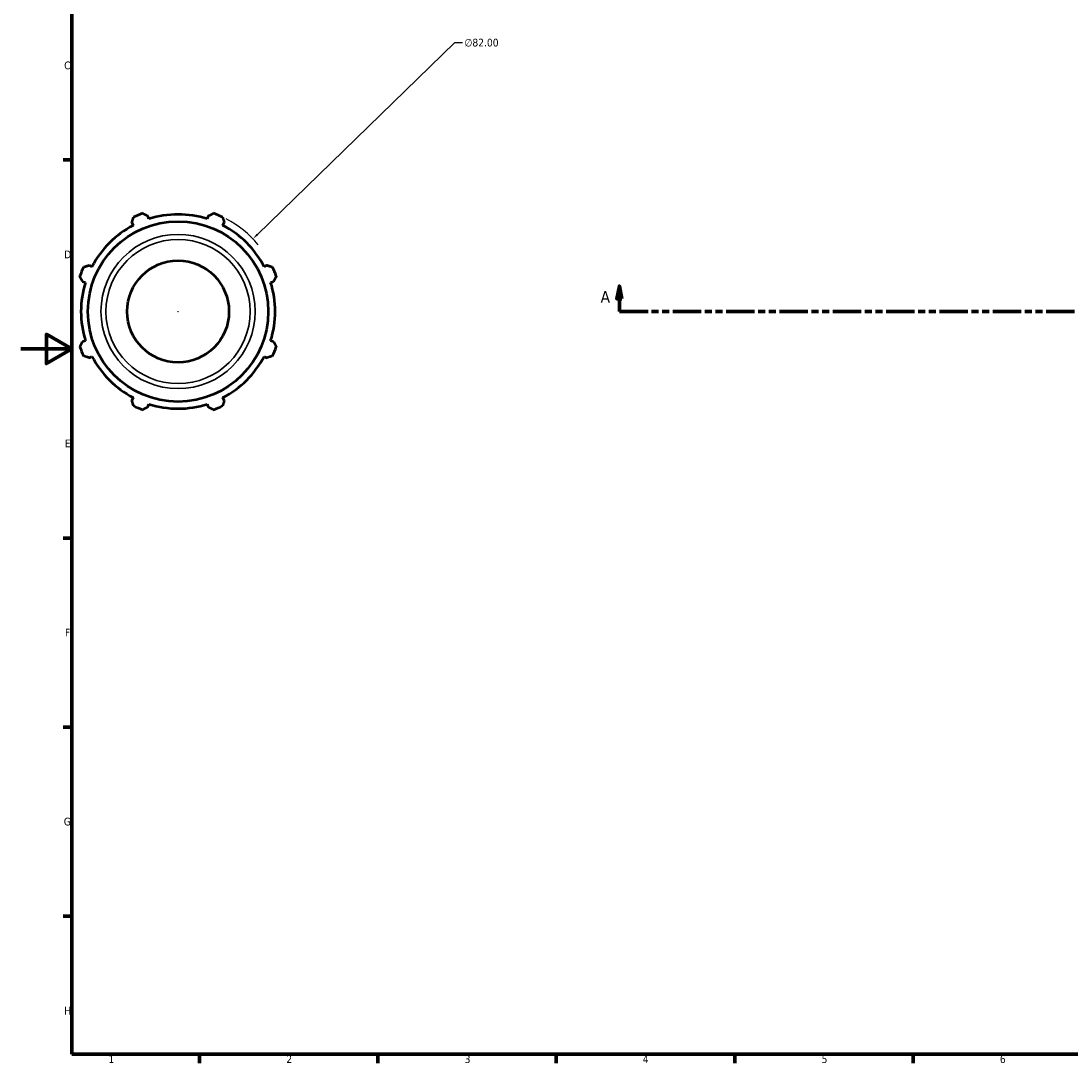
# Model space of a CAD drawing. Header units: millimetres. Extents: x -229 to 1180, y -29 to 833.
# Tile 1 of 5: x 0 to 412, y 17 to 426. Entities that reach past the tile are written whole.
import ezdxf

# ---------------------------------------------------------------- set-up
doc = ezdxf.new("R2010")
doc.units = ezdxf.units.MM
doc.linetypes.add('DOUBLE_DASH_CHAIN', pattern=[1.2403, 0.6614, -0.0827, 0.1654, -0.0827, 0.1654, -0.0827])
for name, color, linetype, lineweight in [('Border (ANSI)', 7, 'Continuous', 70), ('Dimension (ANSI)', 7, 'Continuous', 25), ('Section Line (ANSI)', 7, 'DOUBLE_DASH_CHAIN', 70), ('Visible (ANSI)', 7, 'Continuous', 50), ('Visible Narrow (ANSI)', 7, 'Continuous', 35)]:
    doc.layers.add(name, color=color, linetype=linetype, lineweight=lineweight)
doc.styles.add('Label Text (ANSI)', font='tahoma.ttf')
doc.styles.add('Note Text (ANSI)', font='tahoma.ttf')
doc.dimstyles.new('Default - mm (ANSI)', dxfattribs={"dimtxt": 3.048, "dimasz": 2.5, "dimexe": 3.175, "dimexo": 1.6002, "dimgap": 0.8, "dimtad": 0, "dimtoh": 1, "dimrnd": 1e-08, "dimzin": 4, "dimdsep": 46, "dimtxsty": 'Note Text (ANSI)', "dimcen": 0.09, "dimdle": 10, "dimclrd": 256, "dimclre": 256, "dimclrt": 256, "dimadec": 1, "dimazin": 1, "dimtfac": 1, "dimtofl": 0, "dimtmove": 0, "dimatfit": 3, "dimfxl": 1, "dimtolj": 1, "dimtzin": 4, "dimlwd": -1, "dimlwe": -1, "dimarcsym": 0})

# ---------------------------------------------------------------- blocks, each defined once
blk = doc.blocks.new('Borders Default Border')
at = {"layer": 'Border (ANSI)'}
for p, q in [((20, 371.25), (16.55, 371.25)), ((20, 222.75), (16.55, 222.75)), ((20, 148.5), (16.55, 148.5)), ((20, 74.25), (16.55, 74.25)), ((70.08, 20), (70.08, 16.55)), ((140.17, 20), (140.17, 16.55)), ((210.25, 20), (210.25, 16.55)), ((280.33, 20), (280.33, 16.55)), ((350.42, 20), (350.42, 16.55))]:
    blk.add_line(p, q, dxfattribs=at)
at = {"layer": 'Border (ANSI)', "flags": 128}
for points in [[(20, 20), (20, 574), (821, 574), (821, 20), (20, 20)], [(0, 297), (20, 297), (10, 302.77), (10, 291.23), (20, 297)]]:
    blk.add_lwpolyline(points, dxfattribs=at)
at = {"layer": 'Border (ANSI)', "char_height": 3.05, "attachment_point": 7, "style": 'Note Text (ANSI)'}
for s, insert in [('C', (16.95, 406.8)), ('D', (16.96, 332.6)), ('E', (17.21, 258.35)), ('F', (17.29, 184.1)), ('G', (16.81, 109.79)), ('H', (16.97, 35.6)), ('1', (34.35, 16.55)), ('2', (104.2, 16.55)), ('3', (174.26, 16.49)), ('4', (244.23, 16.55)), ('5', (314.48, 16.49)), ('6', (384.49, 16.49))]:
    blk.add_mtext(s, dxfattribs=dict(at, insert=insert))
blk = doc.blocks.new('2dTransSection0')
at = {"layer": 'Section Line (ANSI)', "linetype": 'Continuous'}
for p, q in [((235.03, 321.7), (234.03, 316.7)), ((235.03, 316.7), (235.03, 321.7)), ((236.03, 316.7), (235.03, 321.7)), ((833.03, 321.7), (832.03, 316.7)), ((833.03, 316.7), (833.03, 321.7)), ((834.03, 316.7), (833.03, 321.7)), ((234.03, 316.7), (236.03, 316.7)), ((235.03, 311.7), (235.03, 316.7)), ((832.03, 316.7), (834.03, 316.7)), ((833.03, 311.7), (833.03, 316.7)), ((235.03, 311.7), (246.38, 311.7)), ((821.68, 311.7), (833.03, 311.7))]:
    blk.add_line(p, q, dxfattribs=at)
at = {"layer": 'Section Line (ANSI)', "linetype": 'DOUBLE_DASH_CHAIN', "ltscale": 16.892498}
blk.add_line((235.03, 311.7), (833.03, 311.7), dxfattribs=at)
at = {"layer": 'Section Line (ANSI)', "linetype": 'Continuous', "flags": 128}
for points in [[(236.03, 316.7), (235.03, 321.7), (234.03, 316.7), (236.03, 316.7)], [(834.03, 316.7), (833.03, 321.7), (832.03, 316.7), (834.03, 316.7)]]:
    blk.add_lwpolyline(points, dxfattribs=at)
at = {"layer": 'Section Line (ANSI)'}
for points in [[(236.03, 316.7), (235.03, 321.7), (234.03, 316.7), (236.03, 316.7)], [(834.03, 316.7), (833.03, 321.7), (832.03, 316.7), (834.03, 316.7)]]:
    blk.add_solid(points, dxfattribs=at)
at = {"layer": 'Section Line (ANSI)', "char_height": 4.57, "attachment_point": 7, "style": 'Label Text (ANSI)'}
for insert in [(227.67, 315.2), (836.5, 315.2)]:
    blk.add_mtext('A', dxfattribs=dict(at, insert=insert))
blk = doc.blocks.new('*D8')
at = {"layer": 'Defpoints', "color": 0, "transparency": 16777216}
for p in [(91.1, 340.26), (32.28, 283.13)]:
    blk.add_point(p, dxfattribs=at)
at = {"layer": 'Dimension (ANSI)', "transparency": 16777216}
for p, q in [((170.31, 417.21), (92.89, 342.01)), ((173.37, 417.21), (170.31, 417.21)), ((61.6, 311.7), (61.78, 311.7)), ((61.69, 311.61), (61.69, 311.79))]:
    blk.add_line(p, q, dxfattribs=at)
blk.add_arc((61.69, 311.7), 41, 39.7321, 62.5558, dxfattribs=at)
blk.add_solid([(92.6, 342.31), (93.18, 341.71), (91.1, 340.26)], dxfattribs=at)
at = {"layer": 'Dimension (ANSI)', "transparency": 16777216, "insert": (174.17, 418.85), "char_height": 3.048, "attachment_point": 1, "style": 'Note Text (ANSI)'}
blk.add_mtext('\\A1;∅82.00', dxfattribs=at)

msp = doc.modelspace()

# ---------------------------------------------------------------- linework, layer by layer
at = {"layer": 'Visible (ANSI)'}
for p, q in [((43.518, 346.61), (44.086, 345.519)), ((50.226, 348.062), (49.856, 349.235)), ((73.528, 349.235), (73.158, 348.062)), ((79.299, 345.519), (79.866, 346.61)), ((27.87, 329.304), (26.779, 329.872)), ((96.605, 329.872), (95.514, 329.304)), ((24.154, 323.533), (25.327, 323.163)), ((98.057, 323.163), (99.23, 323.533)), ((25.327, 300.231), (24.154, 299.861)), ((99.23, 299.861), (98.057, 300.231)), ((26.779, 293.523), (27.87, 294.091)), ((95.514, 294.091), (96.605, 293.523)), ((44.086, 277.875), (43.518, 276.784)), ((79.866, 276.784), (79.299, 277.875)), ((49.856, 274.159), (50.226, 275.332)), ((73.158, 275.332), (73.528, 274.159))]:
    msp.add_line(p, q, dxfattribs=at)
for radius in [35.416, 20]:
    msp.add_circle((61.692, 311.697), radius, dxfattribs=at)
for radius, start, end in [(41, 109.79198, 115.20802), (38.13, 72.5, 107.5), (41, 64.79198, 70.20802), (38.13, 117.5, 152.5), (38.13, 27.5, 62.5), (41, 154.79198, 160.20802), (41, 19.79198, 25.20802), (38.13, 162.5, 197.5), (38.13, 342.5, 17.5), (41, 199.79198, 205.20802), (41, 334.79198, 340.20802), (38.13, 207.5, 242.5), (38.13, 297.5, 332.5), (41, 244.79198, 250.20802), (38.13, 252.5, 287.5), (41, 289.79198, 295.20802)]:
    msp.add_arc((61.692, 311.697), radius, start, end, dxfattribs=at)
for points, weights in [([(43.518, 346.61), (43.867, 347.679), (44.23, 348.793)], [1.0023021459, 1.0015592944, 1]), ([(47.809, 350.275), (48.854, 349.745), (49.856, 349.235)], [1, 1.0015592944, 1.0023021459]), ([(73.528, 349.235), (74.53, 349.745), (75.575, 350.275)], [1.0023021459, 1.0015592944, 1]), ([(79.154, 348.793), (79.518, 347.679), (79.866, 346.61)], [1, 1.0015592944, 1.0023021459]), ([(24.597, 329.159), (25.71, 329.523), (26.779, 329.872)], [1, 1.0015592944, 1.0023021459]), ([(96.605, 329.872), (97.674, 329.523), (98.788, 329.159)], [1.0023021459, 1.0015592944, 1]), ([(24.154, 323.533), (23.644, 324.536), (23.114, 325.58)], [1.0023021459, 1.0015592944, 1]), ([(100.27, 325.58), (99.74, 324.536), (99.23, 323.533)], [1, 1.0015592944, 1.0023021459]), ([(23.114, 297.814), (23.644, 298.859), (24.154, 299.861)], [1, 1.0015592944, 1.0023021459]), ([(99.23, 299.861), (99.74, 298.859), (100.27, 297.814)], [1.0023021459, 1.0015592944, 1]), ([(26.779, 293.523), (25.71, 293.872), (24.597, 294.235)], [1.0023021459, 1.0015592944, 1]), ([(98.788, 294.235), (97.674, 293.872), (96.605, 293.523)], [1, 1.0015592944, 1.0023021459]), ([(44.23, 274.602), (43.867, 275.715), (43.518, 276.784)], [1, 1.0015592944, 1.0023021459]), ([(79.866, 276.784), (79.518, 275.715), (79.154, 274.602)], [1.0023021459, 1.0015592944, 1]), ([(49.856, 274.159), (48.854, 273.65), (47.809, 273.119)], [1.0023021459, 1.0015592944, 1]), ([(75.575, 273.119), (74.53, 273.65), (73.528, 274.159)], [1, 1.0015592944, 1.0023021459])]:
    msp.add_rational_spline(points, weights, degree=2, dxfattribs=at)
at = {"layer": 'Visible Narrow (ANSI)'}
for radius in [30.291, 28.322]:
    msp.add_circle((61.692, 311.697), radius, dxfattribs=at)

# ---------------------------------------------------------------- block references
msp.add_blockref('Borders Default Border', (0, 0))
at = {"layer": 'Section Line (ANSI)'}
msp.add_blockref('2dTransSection0', (0, 0), dxfattribs=at)

# ---------------------------------------------------------------- dimensions: what is measured, and where the dimension line sits
at = {"layer": 'Dimension (ANSI)'}
dim = msp.add_diameter_dim_2p(p1=(32.283, 283.129), p2=(91.101, 340.265), dimstyle='Default - mm (ANSI)', override={"dimtih": 1, "dimdec": 2, "dimlfac": 1, "dimtp": 0, "dimtm": 0, "dimtdec": 2}, dxfattribs=at)
dim.commit()
dim.dimension.update_dxf_attribs({"geometry": '*D8', "text_midpoint": (180.87, 417.208), "dimtype": 163})

doc.saveas('drawing.dxf')
